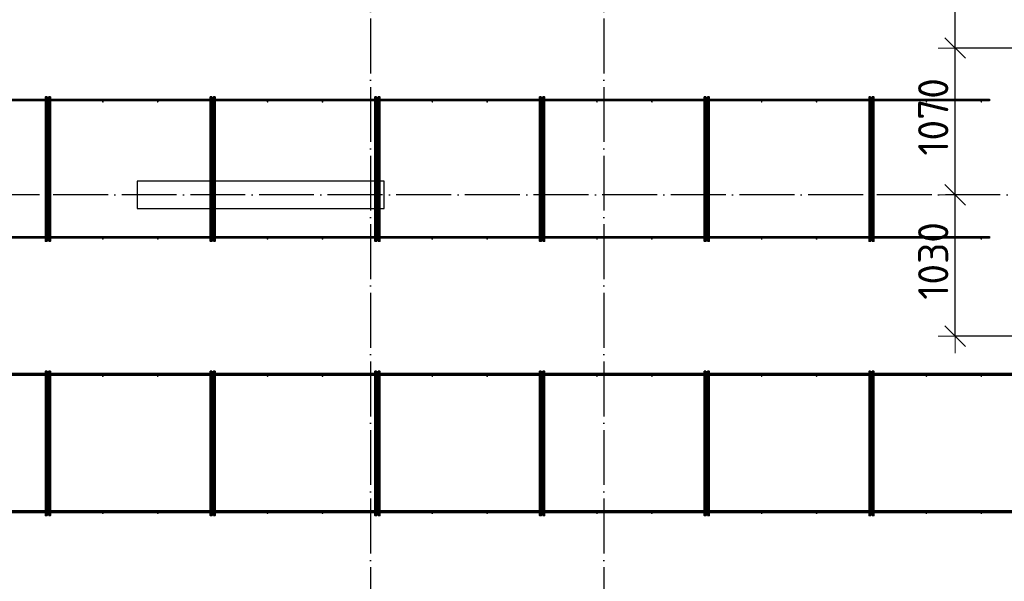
# Model space of a CAD drawing. Header units: millimetres. Extents: x -3483 to 105345, y -283423 to 72284.
# Tile 105 of 155: x 84144 to 91318, y 18982 to 23077. Entities that reach past the tile are written whole.
import ezdxf

# ---------------------------------------------------------------- set-up
doc = ezdxf.new("R2010")
doc.units = ezdxf.units.MM
doc.header["$PDMODE"] = 65
doc.linetypes.add('______11', pattern=[500, 400, -50, 0, -50])
doc.linetypes.add('______5', pattern=[1100, 800, -100, 100, -100])
doc.layers.add('Арм.стержн. Фиксатор', color=7, linetype='Continuous', lineweight=35, true_color=0x501e0f)
doc.layers.add('Осевая линия_ общее', color=7, linetype='______5', lineweight=13, true_color=0xa0a0a0)
for name, color, linetype, lineweight in [('Колонна (1)', 7, 'Continuous', 35), ('Размерная линия_ общее', 7, 'Continuous', 13), ('Стена_ общее', 7, 'Continuous', 35)]:
    doc.layers.add(name, color=color, linetype=linetype, lineweight=lineweight)
doc.styles.add('ISOCPEUR', font='ISOCPEUR')
doc.dimstyles.new('DIMSTYLE_4', dxfattribs={"dimtxt": 220, "dimasz": 250, "dimexe": 0, "dimexo": 0, "dimgap": 110, "dimtad": 2, "dimdec": 0, "dimrnd": 5, "dimzin": 12, "dimdsep": 46, "dimtxsty": 'ISOCPEUR', "dimblk1": 'ALL_ML_STRICH', "dimblk2": 'ALL_ML_STRICH', "dimsah": 1, "dimcen": 0, "dimclrd": 7, "dimclre": 256, "dimclrt": 7, "dimadec": 0, "dimazin": 0, "dimtfac": 1, "dimtdec": 0, "dimtix": 1, "dimtmove": 2, "dimatfit": 3, "dimfxl": 0, "dimtzin": 0, "dimlwd": 0, "dimlwe": -3, "dimarcsym": 0})

# ---------------------------------------------------------------- blocks, each defined once
blk = doc.blocks.new('СЛОЖНЫЙ_ОБЪЕКТ_2')
at = {"layer": 'Колонна (1)', "color": 9, "lineweight": -3, "true_color": 0xc7c7c7, "transparency": 33554687}
for p, q in [((85000, 21900), (85000, 21700)), ((86800, 21900), (85000, 21900)), ((86800, 21700), (86800, 21900)), ((85000, 21700), (86800, 21700))]:
    blk.add_line(p, q, dxfattribs=at)
blk = doc.blocks.new('ALL_ML_STRICH')
at = {"color": 0, "linetype": 'ByBlock', "lineweight": -2}
for p, q in [((-0.3, -0.3), (0.3, 0.3)), ((0, -0.5), (0, 0.5)), ((-1, 0), (0.5, 0))]:
    blk.add_line(p, q, dxfattribs=at)
blk = doc.blocks.new('*D641')
at = {"layer": 'DEFPOINTS', "color": 7, "linetype": 'Continuous', "lineweight": 13, "transparency": 33554687}
for p in [(91042.6, 21800), (90959.8, 20770), (91705.4, 20770)]:
    blk.add_point(p, dxfattribs=at)
at = {"layer": 'Размерная линия_ общее', "color": 253, "linetype": 'Continuous', "lineweight": -2, "true_color": 0xa0a0a0, "transparency": 33554687}
for p, q in [((90959.8, 21800), (90959.8, 21800)), ((91605.4, 20770), (90959.8, 20770))]:
    blk.add_line(p, q, dxfattribs=at)
at = {"layer": 'Размерная линия_ общее', "color": 7, "linetype": 'Continuous', "lineweight": -2, "transparency": 33554687}
blk.add_line((90959.8, 20770), (90959.8, 21800), dxfattribs=at)
at = {"layer": 'Размерная линия_ общее', "color": 7, "linetype": 'Continuous', "lineweight": 13, "transparency": 33554687, "xscale": 250, "yscale": 250, "zscale": 250}
for p, rotation in [((90959.8, 21800), 90), ((90959.8, 20770), 270)]:
    blk.add_blockref('ALL_ML_STRICH', p, dxfattribs=dict(at, rotation=rotation))
at = {"layer": 'Размерная линия_ общее', "color": 7, "linetype": 'Continuous', "lineweight": 13, "transparency": 33554687, "insert": (90799.8, 21318), "char_height": 220, "width": 880, "attachment_point": 5, "rotation": 90, "style": 'ISOCPEUR'}
blk.add_mtext('\\A1;{1030}', dxfattribs=at)
blk = doc.blocks.new('*D642')
at = {"layer": 'DEFPOINTS', "color": 7, "linetype": 'Continuous', "lineweight": 13, "transparency": 33554687}
for p in [(91740.1, 22870), (90959.8, 21800), (91042.6, 21800)]:
    blk.add_point(p, dxfattribs=at)
at = {"layer": 'Размерная линия_ общее', "color": 253, "linetype": 'Continuous', "lineweight": -2, "true_color": 0xa0a0a0, "transparency": 33554687}
for p, q in [((91640.1, 22870), (90959.8, 22870)), ((90959.8, 21800), (90959.8, 21800))]:
    blk.add_line(p, q, dxfattribs=at)
at = {"layer": 'Размерная линия_ общее', "color": 7, "linetype": 'Continuous', "lineweight": -2, "transparency": 33554687}
blk.add_line((90959.8, 21800), (90959.8, 22870), dxfattribs=at)
at = {"layer": 'Размерная линия_ общее', "color": 7, "linetype": 'Continuous', "lineweight": 13, "transparency": 33554687, "xscale": 250, "yscale": 250, "zscale": 250}
for p, rotation in [((90959.8, 22870), 90), ((90959.8, 21800), 270)]:
    blk.add_blockref('ALL_ML_STRICH', p, dxfattribs=dict(at, rotation=rotation))
at = {"layer": 'Размерная линия_ общее', "color": 7, "linetype": 'Continuous', "lineweight": 13, "transparency": 33554687, "insert": (90799.8, 22368), "char_height": 220, "width": 880, "attachment_point": 5, "rotation": 90, "style": 'ISOCPEUR'}
blk.add_mtext('\\A1;{1070}', dxfattribs=at)
blk = doc.blocks.new('*D643')
at = {"layer": 'DEFPOINTS', "color": 7, "linetype": 'Continuous', "lineweight": 13, "transparency": 33554687}
for p in [(91701.7, 24070), (90959.8, 22870), (91740.1, 22870)]:
    blk.add_point(p, dxfattribs=at)
at = {"layer": 'Размерная линия_ общее', "color": 253, "linetype": 'Continuous', "lineweight": -2, "true_color": 0xa0a0a0, "transparency": 33554687}
for p, q in [((91601.7, 24070), (90959.8, 24070)), ((91640.1, 22870), (90959.8, 22870))]:
    blk.add_line(p, q, dxfattribs=at)
at = {"layer": 'Размерная линия_ общее', "color": 7, "linetype": 'Continuous', "lineweight": -2, "transparency": 33554687}
blk.add_line((90959.8, 22870), (90959.8, 24070), dxfattribs=at)
at = {"layer": 'Размерная линия_ общее', "color": 7, "linetype": 'Continuous', "lineweight": 13, "transparency": 33554687, "xscale": 250, "yscale": 250, "zscale": 250}
for p, rotation in [((90959.8, 24070), 90), ((90959.8, 22870), 270)]:
    blk.add_blockref('ALL_ML_STRICH', p, dxfattribs=dict(at, rotation=rotation))
at = {"layer": 'Размерная линия_ общее', "color": 7, "linetype": 'Continuous', "lineweight": 13, "transparency": 33554687, "insert": (90799.8, 23503), "char_height": 220, "width": 880, "attachment_point": 5, "rotation": 90, "style": 'ISOCPEUR'}
blk.add_mtext('\\A1;{1200}', dxfattribs=at)

msp = doc.modelspace()

# ---------------------------------------------------------------- hatches: boundary and pattern name
at = {"layer": 'Арм.стержн. Фиксатор', "linetype": 'Continuous', "lineweight": 35, "transparency": 33554687}
for points in [[(84356, 22478), (84355.5, 22480.3), (84354.2, 22482.2), (84352.3, 22483.5), (84350, 22484), (84347.7, 22483.5), (84345.8, 22482.2), (84344.5, 22480.3), (84344, 22478), (84344.5, 22475.7), (84345.8, 22473.8), (84347.7, 22472.5), (84350, 22472), (84352.3, 22472.5), (84354.2, 22473.8), (84355.5, 22475.7)], [(84756, 22478), (84755.5, 22480.3), (84754.2, 22482.2), (84752.3, 22483.5), (84750, 22484), (84747.7, 22483.5), (84745.8, 22482.2), (84744.5, 22480.3), (84744, 22478), (84744.5, 22475.7), (84745.8, 22473.8), (84747.7, 22472.5), (84750, 22472), (84752.3, 22472.5), (84754.2, 22473.8), (84755.5, 22475.7)], [(85156, 22478), (85155.5, 22480.3), (85154.2, 22482.2), (85152.3, 22483.5), (85150, 22484), (85147.7, 22483.5), (85145.8, 22482.2), (85144.5, 22480.3), (85144, 22478), (85144.5, 22475.7), (85145.8, 22473.8), (85147.7, 22472.5), (85150, 22472), (85152.3, 22472.5), (85154.2, 22473.8), (85155.5, 22475.7)], [(85556, 22478), (85555.5, 22480.3), (85554.2, 22482.2), (85552.3, 22483.5), (85550, 22484), (85547.7, 22483.5), (85545.8, 22482.2), (85544.5, 22480.3), (85544, 22478), (85544.5, 22475.7), (85545.8, 22473.8), (85547.7, 22472.5), (85550, 22472), (85552.3, 22472.5), (85554.2, 22473.8), (85555.5, 22475.7)], [(85956, 22478), (85955.5, 22480.3), (85954.2, 22482.2), (85952.3, 22483.5), (85950, 22484), (85947.7, 22483.5), (85945.8, 22482.2), (85944.5, 22480.3), (85944, 22478), (85944.5, 22475.7), (85945.8, 22473.8), (85947.7, 22472.5), (85950, 22472), (85952.3, 22472.5), (85954.2, 22473.8), (85955.5, 22475.7)], [(86356, 22478), (86355.5, 22480.3), (86354.2, 22482.2), (86352.3, 22483.5), (86350, 22484), (86347.7, 22483.5), (86345.8, 22482.2), (86344.5, 22480.3), (86344, 22478), (86344.5, 22475.7), (86345.8, 22473.8), (86347.7, 22472.5), (86350, 22472), (86352.3, 22472.5), (86354.2, 22473.8), (86355.5, 22475.7)], [(86756, 22478), (86755.5, 22480.3), (86754.2, 22482.2), (86752.3, 22483.5), (86750, 22484), (86747.7, 22483.5), (86745.8, 22482.2), (86744.5, 22480.3), (86744, 22478), (86744.5, 22475.7), (86745.8, 22473.8), (86747.7, 22472.5), (86750, 22472), (86752.3, 22472.5), (86754.2, 22473.8), (86755.5, 22475.7)], [(87156, 22478), (87155.5, 22480.3), (87154.2, 22482.2), (87152.3, 22483.5), (87150, 22484), (87147.7, 22483.5), (87145.8, 22482.2), (87144.5, 22480.3), (87144, 22478), (87144.5, 22475.7), (87145.8, 22473.8), (87147.7, 22472.5), (87150, 22472), (87152.3, 22472.5), (87154.2, 22473.8), (87155.5, 22475.7)], [(87556, 22478), (87555.5, 22480.3), (87554.2, 22482.2), (87552.3, 22483.5), (87550, 22484), (87547.7, 22483.5), (87545.8, 22482.2), (87544.5, 22480.3), (87544, 22478), (87544.5, 22475.7), (87545.8, 22473.8), (87547.7, 22472.5), (87550, 22472), (87552.3, 22472.5), (87554.2, 22473.8), (87555.5, 22475.7)], [(87956, 22478), (87955.5, 22480.3), (87954.2, 22482.2), (87952.3, 22483.5), (87950, 22484), (87947.7, 22483.5), (87945.8, 22482.2), (87944.5, 22480.3), (87944, 22478), (87944.5, 22475.7), (87945.8, 22473.8), (87947.7, 22472.5), (87950, 22472), (87952.3, 22472.5), (87954.2, 22473.8), (87955.5, 22475.7)], [(88356, 22478), (88355.5, 22480.3), (88354.2, 22482.2), (88352.3, 22483.5), (88350, 22484), (88347.7, 22483.5), (88345.8, 22482.2), (88344.5, 22480.3), (88344, 22478), (88344.5, 22475.7), (88345.8, 22473.8), (88347.7, 22472.5), (88350, 22472), (88352.3, 22472.5), (88354.2, 22473.8), (88355.5, 22475.7)], [(88756, 22478), (88755.5, 22480.3), (88754.2, 22482.2), (88752.3, 22483.5), (88750, 22484), (88747.7, 22483.5), (88745.8, 22482.2), (88744.5, 22480.3), (88744, 22478), (88744.5, 22475.7), (88745.8, 22473.8), (88747.7, 22472.5), (88750, 22472), (88752.3, 22472.5), (88754.2, 22473.8), (88755.5, 22475.7)], [(89156, 22478), (89155.5, 22480.3), (89154.2, 22482.2), (89152.3, 22483.5), (89150, 22484), (89147.7, 22483.5), (89145.8, 22482.2), (89144.5, 22480.3), (89144, 22478), (89144.5, 22475.7), (89145.8, 22473.8), (89147.7, 22472.5), (89150, 22472), (89152.3, 22472.5), (89154.2, 22473.8), (89155.5, 22475.7)], [(89556, 22478), (89555.5, 22480.3), (89554.2, 22482.2), (89552.3, 22483.5), (89550, 22484), (89547.7, 22483.5), (89545.8, 22482.2), (89544.5, 22480.3), (89544, 22478), (89544.5, 22475.7), (89545.8, 22473.8), (89547.7, 22472.5), (89550, 22472), (89552.3, 22472.5), (89554.2, 22473.8), (89555.5, 22475.7)], [(89956, 22478), (89955.5, 22480.3), (89954.2, 22482.2), (89952.3, 22483.5), (89950, 22484), (89947.7, 22483.5), (89945.8, 22482.2), (89944.5, 22480.3), (89944, 22478), (89944.5, 22475.7), (89945.8, 22473.8), (89947.7, 22472.5), (89950, 22472), (89952.3, 22472.5), (89954.2, 22473.8), (89955.5, 22475.7)], [(90356, 22478), (90355.5, 22480.3), (90354.2, 22482.2), (90352.3, 22483.5), (90350, 22484), (90347.7, 22483.5), (90345.8, 22482.2), (90344.5, 22480.3), (90344, 22478), (90344.5, 22475.7), (90345.8, 22473.8), (90347.7, 22472.5), (90350, 22472), (90352.3, 22472.5), (90354.2, 22473.8), (90355.5, 22475.7)], [(90756, 22478), (90755.5, 22480.3), (90754.2, 22482.2), (90752.3, 22483.5), (90750, 22484), (90747.7, 22483.5), (90745.8, 22482.2), (90744.5, 22480.3), (90744, 22478), (90744.5, 22475.7), (90745.8, 22473.8), (90747.7, 22472.5), (90750, 22472), (90752.3, 22472.5), (90754.2, 22473.8), (90755.5, 22475.7)], [(91156, 22478), (91155.5, 22480.3), (91154.2, 22482.2), (91152.3, 22483.5), (91150, 22484), (91147.7, 22483.5), (91145.8, 22482.2), (91144.5, 22480.3), (91144, 22478), (91144.5, 22475.7), (91145.8, 22473.8), (91147.7, 22472.5), (91150, 22472), (91152.3, 22472.5), (91154.2, 22473.8), (91155.5, 22475.7)], [(84356, 21478), (84355.5, 21480.3), (84354.2, 21482.2), (84352.3, 21483.5), (84350, 21484), (84347.7, 21483.5), (84345.8, 21482.2), (84344.5, 21480.3), (84344, 21478), (84344.5, 21475.7), (84345.8, 21473.8), (84347.7, 21472.5), (84350, 21472), (84352.3, 21472.5), (84354.2, 21473.8), (84355.5, 21475.7)], [(84756, 21478), (84755.5, 21480.3), (84754.2, 21482.2), (84752.3, 21483.5), (84750, 21484), (84747.7, 21483.5), (84745.8, 21482.2), (84744.5, 21480.3), (84744, 21478), (84744.5, 21475.7), (84745.8, 21473.8), (84747.7, 21472.5), (84750, 21472), (84752.3, 21472.5), (84754.2, 21473.8), (84755.5, 21475.7)], [(85156, 21478), (85155.5, 21480.3), (85154.2, 21482.2), (85152.3, 21483.5), (85150, 21484), (85147.7, 21483.5), (85145.8, 21482.2), (85144.5, 21480.3), (85144, 21478), (85144.5, 21475.7), (85145.8, 21473.8), (85147.7, 21472.5), (85150, 21472), (85152.3, 21472.5), (85154.2, 21473.8), (85155.5, 21475.7)], [(85556, 21478), (85555.5, 21480.3), (85554.2, 21482.2), (85552.3, 21483.5), (85550, 21484), (85547.7, 21483.5), (85545.8, 21482.2), (85544.5, 21480.3), (85544, 21478), (85544.5, 21475.7), (85545.8, 21473.8), (85547.7, 21472.5), (85550, 21472), (85552.3, 21472.5), (85554.2, 21473.8), (85555.5, 21475.7)], [(85956, 21478), (85955.5, 21480.3), (85954.2, 21482.2), (85952.3, 21483.5), (85950, 21484), (85947.7, 21483.5), (85945.8, 21482.2), (85944.5, 21480.3), (85944, 21478), (85944.5, 21475.7), (85945.8, 21473.8), (85947.7, 21472.5), (85950, 21472), (85952.3, 21472.5), (85954.2, 21473.8), (85955.5, 21475.7)], [(86356, 21478), (86355.5, 21480.3), (86354.2, 21482.2), (86352.3, 21483.5), (86350, 21484), (86347.7, 21483.5), (86345.8, 21482.2), (86344.5, 21480.3), (86344, 21478), (86344.5, 21475.7), (86345.8, 21473.8), (86347.7, 21472.5), (86350, 21472), (86352.3, 21472.5), (86354.2, 21473.8), (86355.5, 21475.7)], [(86756, 21478), (86755.5, 21480.3), (86754.2, 21482.2), (86752.3, 21483.5), (86750, 21484), (86747.7, 21483.5), (86745.8, 21482.2), (86744.5, 21480.3), (86744, 21478), (86744.5, 21475.7), (86745.8, 21473.8), (86747.7, 21472.5), (86750, 21472), (86752.3, 21472.5), (86754.2, 21473.8), (86755.5, 21475.7)], [(87156, 21478), (87155.5, 21480.3), (87154.2, 21482.2), (87152.3, 21483.5), (87150, 21484), (87147.7, 21483.5), (87145.8, 21482.2), (87144.5, 21480.3), (87144, 21478), (87144.5, 21475.7), (87145.8, 21473.8), (87147.7, 21472.5), (87150, 21472), (87152.3, 21472.5), (87154.2, 21473.8), (87155.5, 21475.7)], [(87556, 21478), (87555.5, 21480.3), (87554.2, 21482.2), (87552.3, 21483.5), (87550, 21484), (87547.7, 21483.5), (87545.8, 21482.2), (87544.5, 21480.3), (87544, 21478), (87544.5, 21475.7), (87545.8, 21473.8), (87547.7, 21472.5), (87550, 21472), (87552.3, 21472.5), (87554.2, 21473.8), (87555.5, 21475.7)], [(87956, 21478), (87955.5, 21480.3), (87954.2, 21482.2), (87952.3, 21483.5), (87950, 21484), (87947.7, 21483.5), (87945.8, 21482.2), (87944.5, 21480.3), (87944, 21478), (87944.5, 21475.7), (87945.8, 21473.8), (87947.7, 21472.5), (87950, 21472), (87952.3, 21472.5), (87954.2, 21473.8), (87955.5, 21475.7)], [(88356, 21478), (88355.5, 21480.3), (88354.2, 21482.2), (88352.3, 21483.5), (88350, 21484), (88347.7, 21483.5), (88345.8, 21482.2), (88344.5, 21480.3), (88344, 21478), (88344.5, 21475.7), (88345.8, 21473.8), (88347.7, 21472.5), (88350, 21472), (88352.3, 21472.5), (88354.2, 21473.8), (88355.5, 21475.7)], [(88756, 21478), (88755.5, 21480.3), (88754.2, 21482.2), (88752.3, 21483.5), (88750, 21484), (88747.7, 21483.5), (88745.8, 21482.2), (88744.5, 21480.3), (88744, 21478), (88744.5, 21475.7), (88745.8, 21473.8), (88747.7, 21472.5), (88750, 21472), (88752.3, 21472.5), (88754.2, 21473.8), (88755.5, 21475.7)], [(89156, 21478), (89155.5, 21480.3), (89154.2, 21482.2), (89152.3, 21483.5), (89150, 21484), (89147.7, 21483.5), (89145.8, 21482.2), (89144.5, 21480.3), (89144, 21478), (89144.5, 21475.7), (89145.8, 21473.8), (89147.7, 21472.5), (89150, 21472), (89152.3, 21472.5), (89154.2, 21473.8), (89155.5, 21475.7)], [(89556, 21478), (89555.5, 21480.3), (89554.2, 21482.2), (89552.3, 21483.5), (89550, 21484), (89547.7, 21483.5), (89545.8, 21482.2), (89544.5, 21480.3), (89544, 21478), (89544.5, 21475.7), (89545.8, 21473.8), (89547.7, 21472.5), (89550, 21472), (89552.3, 21472.5), (89554.2, 21473.8), (89555.5, 21475.7)], [(89956, 21478), (89955.5, 21480.3), (89954.2, 21482.2), (89952.3, 21483.5), (89950, 21484), (89947.7, 21483.5), (89945.8, 21482.2), (89944.5, 21480.3), (89944, 21478), (89944.5, 21475.7), (89945.8, 21473.8), (89947.7, 21472.5), (89950, 21472), (89952.3, 21472.5), (89954.2, 21473.8), (89955.5, 21475.7)], [(90356, 21478), (90355.5, 21480.3), (90354.2, 21482.2), (90352.3, 21483.5), (90350, 21484), (90347.7, 21483.5), (90345.8, 21482.2), (90344.5, 21480.3), (90344, 21478), (90344.5, 21475.7), (90345.8, 21473.8), (90347.7, 21472.5), (90350, 21472), (90352.3, 21472.5), (90354.2, 21473.8), (90355.5, 21475.7)], [(90756, 21478), (90755.5, 21480.3), (90754.2, 21482.2), (90752.3, 21483.5), (90750, 21484), (90747.7, 21483.5), (90745.8, 21482.2), (90744.5, 21480.3), (90744, 21478), (90744.5, 21475.7), (90745.8, 21473.8), (90747.7, 21472.5), (90750, 21472), (90752.3, 21472.5), (90754.2, 21473.8), (90755.5, 21475.7)], [(91156, 21478), (91155.5, 21480.3), (91154.2, 21482.2), (91152.3, 21483.5), (91150, 21484), (91147.7, 21483.5), (91145.8, 21482.2), (91144.5, 21480.3), (91144, 21478), (91144.5, 21475.7), (91145.8, 21473.8), (91147.7, 21472.5), (91150, 21472), (91152.3, 21472.5), (91154.2, 21473.8), (91155.5, 21475.7)], [(84356, 20478), (84355.5, 20480.3), (84354.2, 20482.2), (84352.3, 20483.5), (84350, 20484), (84347.7, 20483.5), (84345.8, 20482.2), (84344.5, 20480.3), (84344, 20478), (84344.5, 20475.7), (84345.8, 20473.8), (84347.7, 20472.5), (84350, 20472), (84352.3, 20472.5), (84354.2, 20473.8), (84355.5, 20475.7)], [(84756, 20478), (84755.5, 20480.3), (84754.2, 20482.2), (84752.3, 20483.5), (84750, 20484), (84747.7, 20483.5), (84745.8, 20482.2), (84744.5, 20480.3), (84744, 20478), (84744.5, 20475.7), (84745.8, 20473.8), (84747.7, 20472.5), (84750, 20472), (84752.3, 20472.5), (84754.2, 20473.8), (84755.5, 20475.7)], [(85156, 20478), (85155.5, 20480.3), (85154.2, 20482.2), (85152.3, 20483.5), (85150, 20484), (85147.7, 20483.5), (85145.8, 20482.2), (85144.5, 20480.3), (85144, 20478), (85144.5, 20475.7), (85145.8, 20473.8), (85147.7, 20472.5), (85150, 20472), (85152.3, 20472.5), (85154.2, 20473.8), (85155.5, 20475.7)], [(85556, 20478), (85555.5, 20480.3), (85554.2, 20482.2), (85552.3, 20483.5), (85550, 20484), (85547.7, 20483.5), (85545.8, 20482.2), (85544.5, 20480.3), (85544, 20478), (85544.5, 20475.7), (85545.8, 20473.8), (85547.7, 20472.5), (85550, 20472), (85552.3, 20472.5), (85554.2, 20473.8), (85555.5, 20475.7)], [(85956, 20478), (85955.5, 20480.3), (85954.2, 20482.2), (85952.3, 20483.5), (85950, 20484), (85947.7, 20483.5), (85945.8, 20482.2), (85944.5, 20480.3), (85944, 20478), (85944.5, 20475.7), (85945.8, 20473.8), (85947.7, 20472.5), (85950, 20472), (85952.3, 20472.5), (85954.2, 20473.8), (85955.5, 20475.7)], [(86356, 20478), (86355.5, 20480.3), (86354.2, 20482.2), (86352.3, 20483.5), (86350, 20484), (86347.7, 20483.5), (86345.8, 20482.2), (86344.5, 20480.3), (86344, 20478), (86344.5, 20475.7), (86345.8, 20473.8), (86347.7, 20472.5), (86350, 20472), (86352.3, 20472.5), (86354.2, 20473.8), (86355.5, 20475.7)], [(86756, 20478), (86755.5, 20480.3), (86754.2, 20482.2), (86752.3, 20483.5), (86750, 20484), (86747.7, 20483.5), (86745.8, 20482.2), (86744.5, 20480.3), (86744, 20478), (86744.5, 20475.7), (86745.8, 20473.8), (86747.7, 20472.5), (86750, 20472), (86752.3, 20472.5), (86754.2, 20473.8), (86755.5, 20475.7)], [(87156, 20478), (87155.5, 20480.3), (87154.2, 20482.2), (87152.3, 20483.5), (87150, 20484), (87147.7, 20483.5), (87145.8, 20482.2), (87144.5, 20480.3), (87144, 20478), (87144.5, 20475.7), (87145.8, 20473.8), (87147.7, 20472.5), (87150, 20472), (87152.3, 20472.5), (87154.2, 20473.8), (87155.5, 20475.7)], [(87556, 20478), (87555.5, 20480.3), (87554.2, 20482.2), (87552.3, 20483.5), (87550, 20484), (87547.7, 20483.5), (87545.8, 20482.2), (87544.5, 20480.3), (87544, 20478), (87544.5, 20475.7), (87545.8, 20473.8), (87547.7, 20472.5), (87550, 20472), (87552.3, 20472.5), (87554.2, 20473.8), (87555.5, 20475.7)], [(87956, 20478), (87955.5, 20480.3), (87954.2, 20482.2), (87952.3, 20483.5), (87950, 20484), (87947.7, 20483.5), (87945.8, 20482.2), (87944.5, 20480.3), (87944, 20478), (87944.5, 20475.7), (87945.8, 20473.8), (87947.7, 20472.5), (87950, 20472), (87952.3, 20472.5), (87954.2, 20473.8), (87955.5, 20475.7)], [(88356, 20478), (88355.5, 20480.3), (88354.2, 20482.2), (88352.3, 20483.5), (88350, 20484), (88347.7, 20483.5), (88345.8, 20482.2), (88344.5, 20480.3), (88344, 20478), (88344.5, 20475.7), (88345.8, 20473.8), (88347.7, 20472.5), (88350, 20472), (88352.3, 20472.5), (88354.2, 20473.8), (88355.5, 20475.7)], [(88756, 20478), (88755.5, 20480.3), (88754.2, 20482.2), (88752.3, 20483.5), (88750, 20484), (88747.7, 20483.5), (88745.8, 20482.2), (88744.5, 20480.3), (88744, 20478), (88744.5, 20475.7), (88745.8, 20473.8), (88747.7, 20472.5), (88750, 20472), (88752.3, 20472.5), (88754.2, 20473.8), (88755.5, 20475.7)], [(89156, 20478), (89155.5, 20480.3), (89154.2, 20482.2), (89152.3, 20483.5), (89150, 20484), (89147.7, 20483.5), (89145.8, 20482.2), (89144.5, 20480.3), (89144, 20478), (89144.5, 20475.7), (89145.8, 20473.8), (89147.7, 20472.5), (89150, 20472), (89152.3, 20472.5), (89154.2, 20473.8), (89155.5, 20475.7)], [(89556, 20478), (89555.5, 20480.3), (89554.2, 20482.2), (89552.3, 20483.5), (89550, 20484), (89547.7, 20483.5), (89545.8, 20482.2), (89544.5, 20480.3), (89544, 20478), (89544.5, 20475.7), (89545.8, 20473.8), (89547.7, 20472.5), (89550, 20472), (89552.3, 20472.5), (89554.2, 20473.8), (89555.5, 20475.7)], [(89956, 20478), (89955.5, 20480.3), (89954.2, 20482.2), (89952.3, 20483.5), (89950, 20484), (89947.7, 20483.5), (89945.8, 20482.2), (89944.5, 20480.3), (89944, 20478), (89944.5, 20475.7), (89945.8, 20473.8), (89947.7, 20472.5), (89950, 20472), (89952.3, 20472.5), (89954.2, 20473.8), (89955.5, 20475.7)], [(90356, 20478), (90355.5, 20480.3), (90354.2, 20482.2), (90352.3, 20483.5), (90350, 20484), (90347.7, 20483.5), (90345.8, 20482.2), (90344.5, 20480.3), (90344, 20478), (90344.5, 20475.7), (90345.8, 20473.8), (90347.7, 20472.5), (90350, 20472), (90352.3, 20472.5), (90354.2, 20473.8), (90355.5, 20475.7)], [(90756, 20478), (90755.5, 20480.3), (90754.2, 20482.2), (90752.3, 20483.5), (90750, 20484), (90747.7, 20483.5), (90745.8, 20482.2), (90744.5, 20480.3), (90744, 20478), (90744.5, 20475.7), (90745.8, 20473.8), (90747.7, 20472.5), (90750, 20472), (90752.3, 20472.5), (90754.2, 20473.8), (90755.5, 20475.7)], [(91156, 20478), (91155.5, 20480.3), (91154.2, 20482.2), (91152.3, 20483.5), (91150, 20484), (91147.7, 20483.5), (91145.8, 20482.2), (91144.5, 20480.3), (91144, 20478), (91144.5, 20475.7), (91145.8, 20473.8), (91147.7, 20472.5), (91150, 20472), (91152.3, 20472.5), (91154.2, 20473.8), (91155.5, 20475.7)], [(84356, 19478), (84355.5, 19480.3), (84354.2, 19482.2), (84352.3, 19483.5), (84350, 19484), (84347.7, 19483.5), (84345.8, 19482.2), (84344.5, 19480.3), (84344, 19478), (84344.5, 19475.7), (84345.8, 19473.8), (84347.7, 19472.5), (84350, 19472), (84352.3, 19472.5), (84354.2, 19473.8), (84355.5, 19475.7)], [(84756, 19478), (84755.5, 19480.3), (84754.2, 19482.2), (84752.3, 19483.5), (84750, 19484), (84747.7, 19483.5), (84745.8, 19482.2), (84744.5, 19480.3), (84744, 19478), (84744.5, 19475.7), (84745.8, 19473.8), (84747.7, 19472.5), (84750, 19472), (84752.3, 19472.5), (84754.2, 19473.8), (84755.5, 19475.7)], [(85156, 19478), (85155.5, 19480.3), (85154.2, 19482.2), (85152.3, 19483.5), (85150, 19484), (85147.7, 19483.5), (85145.8, 19482.2), (85144.5, 19480.3), (85144, 19478), (85144.5, 19475.7), (85145.8, 19473.8), (85147.7, 19472.5), (85150, 19472), (85152.3, 19472.5), (85154.2, 19473.8), (85155.5, 19475.7)], [(85556, 19478), (85555.5, 19480.3), (85554.2, 19482.2), (85552.3, 19483.5), (85550, 19484), (85547.7, 19483.5), (85545.8, 19482.2), (85544.5, 19480.3), (85544, 19478), (85544.5, 19475.7), (85545.8, 19473.8), (85547.7, 19472.5), (85550, 19472), (85552.3, 19472.5), (85554.2, 19473.8), (85555.5, 19475.7)], [(85956, 19478), (85955.5, 19480.3), (85954.2, 19482.2), (85952.3, 19483.5), (85950, 19484), (85947.7, 19483.5), (85945.8, 19482.2), (85944.5, 19480.3), (85944, 19478), (85944.5, 19475.7), (85945.8, 19473.8), (85947.7, 19472.5), (85950, 19472), (85952.3, 19472.5), (85954.2, 19473.8), (85955.5, 19475.7)], [(86356, 19478), (86355.5, 19480.3), (86354.2, 19482.2), (86352.3, 19483.5), (86350, 19484), (86347.7, 19483.5), (86345.8, 19482.2), (86344.5, 19480.3), (86344, 19478), (86344.5, 19475.7), (86345.8, 19473.8), (86347.7, 19472.5), (86350, 19472), (86352.3, 19472.5), (86354.2, 19473.8), (86355.5, 19475.7)], [(86756, 19478), (86755.5, 19480.3), (86754.2, 19482.2), (86752.3, 19483.5), (86750, 19484), (86747.7, 19483.5), (86745.8, 19482.2), (86744.5, 19480.3), (86744, 19478), (86744.5, 19475.7), (86745.8, 19473.8), (86747.7, 19472.5), (86750, 19472), (86752.3, 19472.5), (86754.2, 19473.8), (86755.5, 19475.7)], [(87156, 19478), (87155.5, 19480.3), (87154.2, 19482.2), (87152.3, 19483.5), (87150, 19484), (87147.7, 19483.5), (87145.8, 19482.2), (87144.5, 19480.3), (87144, 19478), (87144.5, 19475.7), (87145.8, 19473.8), (87147.7, 19472.5), (87150, 19472), (87152.3, 19472.5), (87154.2, 19473.8), (87155.5, 19475.7)], [(87556, 19478), (87555.5, 19480.3), (87554.2, 19482.2), (87552.3, 19483.5), (87550, 19484), (87547.7, 19483.5), (87545.8, 19482.2), (87544.5, 19480.3), (87544, 19478), (87544.5, 19475.7), (87545.8, 19473.8), (87547.7, 19472.5), (87550, 19472), (87552.3, 19472.5), (87554.2, 19473.8), (87555.5, 19475.7)], [(87956, 19478), (87955.5, 19480.3), (87954.2, 19482.2), (87952.3, 19483.5), (87950, 19484), (87947.7, 19483.5), (87945.8, 19482.2), (87944.5, 19480.3), (87944, 19478), (87944.5, 19475.7), (87945.8, 19473.8), (87947.7, 19472.5), (87950, 19472), (87952.3, 19472.5), (87954.2, 19473.8), (87955.5, 19475.7)], [(88356, 19478), (88355.5, 19480.3), (88354.2, 19482.2), (88352.3, 19483.5), (88350, 19484), (88347.7, 19483.5), (88345.8, 19482.2), (88344.5, 19480.3), (88344, 19478), (88344.5, 19475.7), (88345.8, 19473.8), (88347.7, 19472.5), (88350, 19472), (88352.3, 19472.5), (88354.2, 19473.8), (88355.5, 19475.7)], [(88756, 19478), (88755.5, 19480.3), (88754.2, 19482.2), (88752.3, 19483.5), (88750, 19484), (88747.7, 19483.5), (88745.8, 19482.2), (88744.5, 19480.3), (88744, 19478), (88744.5, 19475.7), (88745.8, 19473.8), (88747.7, 19472.5), (88750, 19472), (88752.3, 19472.5), (88754.2, 19473.8), (88755.5, 19475.7)], [(89156, 19478), (89155.5, 19480.3), (89154.2, 19482.2), (89152.3, 19483.5), (89150, 19484), (89147.7, 19483.5), (89145.8, 19482.2), (89144.5, 19480.3), (89144, 19478), (89144.5, 19475.7), (89145.8, 19473.8), (89147.7, 19472.5), (89150, 19472), (89152.3, 19472.5), (89154.2, 19473.8), (89155.5, 19475.7)], [(89556, 19478), (89555.5, 19480.3), (89554.2, 19482.2), (89552.3, 19483.5), (89550, 19484), (89547.7, 19483.5), (89545.8, 19482.2), (89544.5, 19480.3), (89544, 19478), (89544.5, 19475.7), (89545.8, 19473.8), (89547.7, 19472.5), (89550, 19472), (89552.3, 19472.5), (89554.2, 19473.8), (89555.5, 19475.7)], [(89956, 19478), (89955.5, 19480.3), (89954.2, 19482.2), (89952.3, 19483.5), (89950, 19484), (89947.7, 19483.5), (89945.8, 19482.2), (89944.5, 19480.3), (89944, 19478), (89944.5, 19475.7), (89945.8, 19473.8), (89947.7, 19472.5), (89950, 19472), (89952.3, 19472.5), (89954.2, 19473.8), (89955.5, 19475.7)], [(90356, 19478), (90355.5, 19480.3), (90354.2, 19482.2), (90352.3, 19483.5), (90350, 19484), (90347.7, 19483.5), (90345.8, 19482.2), (90344.5, 19480.3), (90344, 19478), (90344.5, 19475.7), (90345.8, 19473.8), (90347.7, 19472.5), (90350, 19472), (90352.3, 19472.5), (90354.2, 19473.8), (90355.5, 19475.7)], [(90756, 19478), (90755.5, 19480.3), (90754.2, 19482.2), (90752.3, 19483.5), (90750, 19484), (90747.7, 19483.5), (90745.8, 19482.2), (90744.5, 19480.3), (90744, 19478), (90744.5, 19475.7), (90745.8, 19473.8), (90747.7, 19472.5), (90750, 19472), (90752.3, 19472.5), (90754.2, 19473.8), (90755.5, 19475.7)], [(91156, 19478), (91155.5, 19480.3), (91154.2, 19482.2), (91152.3, 19483.5), (91150, 19484), (91147.7, 19483.5), (91145.8, 19482.2), (91144.5, 19480.3), (91144, 19478), (91144.5, 19475.7), (91145.8, 19473.8), (91147.7, 19472.5), (91150, 19472), (91152.3, 19472.5), (91154.2, 19473.8), (91155.5, 19475.7)]]:
    msp.add_hatch(color=22, dxfattribs=at).paths.add_polyline_path(points)

# ---------------------------------------------------------------- linework, layer by layer
at = {"layer": 'Арм.стержн. Фиксатор', "color": 22, "linetype": 'Continuous', "lineweight": 25, "transparency": 33554687}
for points in [[(80630, 22496), (91210.5, 22496), (91210.5, 22484), (80630, 22484), (80630, 22496)], [(80630, 22496), (91210.5, 22496), (91210.5, 22484), (80630, 22484), (80630, 22496)], [(80630, 21496), (91210.5, 21496), (91210.5, 21484), (80630, 21484), (80630, 21496)], [(80630, 21496), (91210.5, 21496), (91210.5, 21484), (80630, 21484), (80630, 21496)]]:
    msp.add_lwpolyline(points, dxfattribs=at)
at = {"layer": 'Арм.стержн. Фиксатор', "color": 22, "linetype": 'Continuous', "lineweight": 35, "transparency": 33554687}
for points in [[(84344, 22512.9), (84344, 21460.8), (84332, 21460.8), (84332, 22512.9), (84344, 22512.9)], [(84356, 21461.1), (84356, 22513.1), (84368, 22513.1), (84368, 21461.1), (84356, 21461.1)], [(85544, 22512.9), (85544, 21460.8), (85532, 21460.8), (85532, 22512.9), (85544, 22512.9)], [(85556, 21461.1), (85556, 22513.1), (85568, 22513.1), (85568, 21461.1), (85556, 21461.1)], [(86744, 22512.9), (86744, 21460.8), (86732, 21460.8), (86732, 22512.9), (86744, 22512.9)], [(86756, 21461.1), (86756, 22513.1), (86768, 22513.1), (86768, 21461.1), (86756, 21461.1)], [(87944, 22512.9), (87944, 21460.8), (87932, 21460.8), (87932, 22512.9), (87944, 22512.9)], [(87956, 21461.1), (87956, 22513.1), (87968, 22513.1), (87968, 21461.1), (87956, 21461.1)], [(89144, 22512.9), (89144, 21460.8), (89132, 21460.8), (89132, 22512.9), (89144, 22512.9)], [(89156, 21461.1), (89156, 22513.1), (89168, 22513.1), (89168, 21461.1), (89156, 21461.1)], [(90344, 22512.9), (90344, 21460.8), (90332, 21460.8), (90332, 22512.9), (90344, 22512.9)], [(90356, 21461.1), (90356, 22513.1), (90368, 22513.1), (90368, 21461.1), (90356, 21461.1)], [(79380, 20496), (91878.2, 20496), (91878.2, 20484), (79380, 20484), (79380, 20496)], [(79380, 20496), (91878.2, 20496), (91878.2, 20484), (79380, 20484), (79380, 20496)], [(84344, 20512.9), (84344, 19460.8), (84332, 19460.8), (84332, 20512.9), (84344, 20512.9)], [(84356, 19461.1), (84356, 20513.1), (84368, 20513.1), (84368, 19461.1), (84356, 19461.1)], [(85544, 20512.9), (85544, 19460.8), (85532, 19460.8), (85532, 20512.9), (85544, 20512.9)], [(85556, 19461.1), (85556, 20513.1), (85568, 20513.1), (85568, 19461.1), (85556, 19461.1)], [(86744, 20512.9), (86744, 19460.8), (86732, 19460.8), (86732, 20512.9), (86744, 20512.9)], [(86756, 19461.1), (86756, 20513.1), (86768, 20513.1), (86768, 19461.1), (86756, 19461.1)], [(87944, 20512.9), (87944, 19460.8), (87932, 19460.8), (87932, 20512.9), (87944, 20512.9)], [(87956, 19461.1), (87956, 20513.1), (87968, 20513.1), (87968, 19461.1), (87956, 19461.1)], [(89144, 20512.9), (89144, 19460.8), (89132, 19460.8), (89132, 20512.9), (89144, 20512.9)], [(89156, 19461.1), (89156, 20513.1), (89168, 20513.1), (89168, 19461.1), (89156, 19461.1)], [(90344, 20512.9), (90344, 19460.8), (90332, 19460.8), (90332, 20512.9), (90344, 20512.9)], [(90356, 19461.1), (90356, 20513.1), (90368, 20513.1), (90368, 19461.1), (90356, 19461.1)], [(79380, 19496), (91878.2, 19496), (91878.2, 19484), (79380, 19484), (79380, 19496)], [(79380, 19496), (91878.2, 19496), (91878.2, 19484), (79380, 19484), (79380, 19496)]]:
    msp.add_lwpolyline(points, dxfattribs=at)
at = {"layer": 'Осевая линия_ общее', "color": 253, "linetype": '______11', "lineweight": -3, "true_color": 0xa0a0a0, "transparency": 33554687}
for p, q in [((86700, 46590), (86700, -2827.9)), ((88400, 46590), (88400, -2827.9)), ((97790, 21800), (77142.2, 21800))]:
    msp.add_line(p, q, dxfattribs=at)

# ---------------------------------------------------------------- block references
at = {"layer": 'Стена_ общее', "color": 9, "linetype": 'Continuous', "lineweight": -3, "true_color": 0xc7c7c7, "transparency": 33554687}
msp.add_blockref('СЛОЖНЫЙ_ОБЪЕКТ_2', (0, 0), dxfattribs=at)

# ---------------------------------------------------------------- dimensions: what is measured, and where the dimension line sits
at = {"layer": 'Размерная линия_ общее', "color": 7, "linetype": 'Continuous', "lineweight": 13, "transparency": 33554687}
for base, p1, p2, picture, middle in [((90959.8, 24070), (91640.1, 22870), (91601.7, 24070), '*D643', (90799.8, 23503)), ((90959.8, 22870), (90959.8, 21800), (91640.1, 22870), '*D642', (90799.8, 22368)), ((90959.8, 21800), (91605.4, 20770), (90959.8, 21800), '*D641', (90799.8, 21318))]:
    dim = msp.add_linear_dim(base=base, p1=p1, p2=p2, angle=90, dimstyle='DIMSTYLE_4', override={"dimpost": '<>', "dimclrd": 7, "dimclre": 253, "dimclrt": 7, "dimlwd": 0, "dimlwe": 65533}, dxfattribs=at)
    dim.commit()
    dim.dimension.update_dxf_attribs({"geometry": picture, "text_midpoint": middle, "dimtype": 160})

doc.saveas('drawing.dxf')
